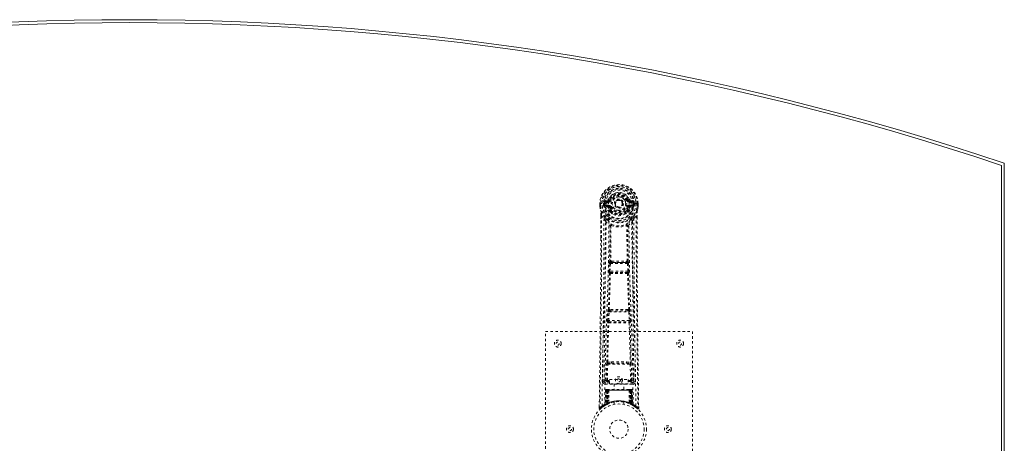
# Model space of a CAD drawing. Header units: inches. Extents: x 28.6 to 100.1, y 28.7 to 76.2.
# Tile 4 of 4: x 59.9 to 100.1, y 58.9 to 76.2. Entities that reach past the tile are written whole.
import ezdxf

# ---------------------------------------------------------------- set-up
doc = ezdxf.new("R2010")
doc.units = ezdxf.units.IN
doc.header["$MEASUREMENT"] = 0
doc.linetypes.add('SLD-Dashed', pattern=[0.075, 0.05, -0.025])
doc.linetypes.add('SLD-Solid', pattern=[0])

msp = doc.modelspace()

# ---------------------------------------------------------------- linework, layer by layer
at = {"color": 7, "linetype": 'SLD-Solid', "lineweight": 15}
for p, q in [((99.986, 70.274), (99.986, 34.694)), ((99.986, 34.694), (99.986, 70.274)), ((100.104, 70.359), (100.104, 34.609))]:
    msp.add_line(p, q, dxfattribs=at)
at = {"color": 7, "linetype": 'SLD-Dashed', "lineweight": 0}
for p, q in [((83.898, 68.859), (83.779, 68.835)), ((83.809, 68.799), (83.926, 68.819)), ((83.926, 68.819), (83.926, 68.799)), ((83.985, 68.863), (83.931, 68.886)), ((83.985, 68.863), (84.008, 68.854)), ((84.701, 68.854), (84.723, 68.863)), ((84.723, 68.863), (84.727, 68.855)), ((84.783, 68.819), (84.9, 68.799)), ((84.783, 68.819), (84.783, 68.799)), ((84.93, 68.835), (84.811, 68.859)), ((83.575, 68.718), (83.575, 68.601)), ((83.579, 68.718), (83.575, 68.718)), ((83.575, 68.601), (83.575, 68.597)), ((83.576, 68.718), (83.576, 68.601)), ((83.632, 68.717), (83.579, 68.718)), ((83.604, 68.715), (83.604, 68.601)), ((83.655, 68.717), (83.632, 68.717)), ((83.813, 68.717), (83.655, 68.717)), ((83.726, 68.644), (83.726, 68.715)), ((83.726, 68.644), (83.755, 68.645)), ((83.726, 68.644), (83.726, 68.644)), ((83.761, 68.715), (83.755, 68.715)), ((83.755, 68.715), (83.755, 68.645)), ((83.756, 68.645), (83.761, 68.626)), ((83.761, 68.636), (83.761, 68.715)), ((83.761, 68.626), (83.761, 68.636)), ((83.767, 68.6), (83.771, 68.595)), ((83.771, 68.595), (83.771, 68.594)), ((83.771, 68.595), (83.771, 68.595)), ((83.782, 68.584), (83.771, 68.595)), ((83.782, 68.584), (83.896, 68.563)), ((83.795, 68.647), (83.795, 68.617)), ((83.795, 68.647), (83.926, 68.647)), ((83.926, 68.592), (83.795, 68.617)), ((83.795, 68.617), (83.926, 68.617)), ((83.809, 68.799), (83.809, 68.769)), ((83.926, 68.799), (83.809, 68.799)), ((83.926, 68.769), (83.809, 68.769)), ((83.926, 68.769), (83.926, 68.799)), ((83.926, 68.647), (83.926, 68.617)), ((83.926, 68.592), (83.926, 68.617)), ((83.931, 68.752), (83.931, 68.755)), ((84.008, 68.562), (83.98, 68.551)), ((83.986, 68.402), (83.986, 68.42)), ((84.009, 68.426), (84.01, 68.407)), ((84.511, 68.708), (84.51, 68.692)), ((84.511, 68.716), (84.511, 68.708)), ((84.699, 68.407), (84.699, 68.426)), ((84.728, 68.551), (84.701, 68.562)), ((84.722, 68.402), (84.723, 68.42)), ((84.778, 68.755), (84.778, 68.752)), ((84.9, 68.799), (84.783, 68.799)), ((84.783, 68.769), (84.783, 68.799)), ((84.9, 68.769), (84.783, 68.769)), ((84.783, 68.647), (84.783, 68.617)), ((84.783, 68.647), (84.913, 68.647)), ((84.913, 68.617), (84.783, 68.592)), ((84.783, 68.592), (84.783, 68.617)), ((84.783, 68.617), (84.913, 68.617)), ((84.812, 68.563), (84.927, 68.584)), ((85.054, 68.717), (84.895, 68.717)), ((84.9, 68.769), (84.9, 68.799)), ((84.913, 68.617), (84.913, 68.647)), ((84.937, 68.595), (84.927, 68.584)), ((84.927, 68.584), (84.927, 68.584)), ((84.927, 68.584), (84.927, 68.584)), ((84.937, 68.595), (84.941, 68.6)), ((84.948, 68.715), (84.953, 68.715)), ((84.948, 68.636), (84.948, 68.715)), ((84.953, 68.645), (84.948, 68.626)), ((84.948, 68.626), (84.948, 68.636)), ((84.953, 68.645), (84.953, 68.715)), ((84.953, 68.645), (84.983, 68.644)), ((84.983, 68.715), (84.983, 68.644)), ((84.983, 68.715), (84.983, 68.715)), ((84.983, 68.644), (84.983, 68.644)), ((85.077, 68.717), (85.054, 68.717)), ((85.13, 68.718), (85.077, 68.717)), ((85.104, 68.601), (85.104, 68.715)), ((85.134, 68.718), (85.13, 68.718)), ((85.133, 68.601), (85.133, 68.718)), ((85.134, 68.718), (85.134, 68.601)), ((85.134, 68.597), (85.134, 68.601)), ((83.617, 68.217), (83.614, 67.292)), ((83.618, 67.292), (83.618, 68.216)), ((83.647, 68.215), (83.743, 68.1)), ((84.005, 68.356), (83.994, 68.373)), ((84.715, 68.373), (84.703, 68.356)), ((84.966, 68.1), (85.062, 68.215)), ((85.09, 68.163), (85.09, 68.216)), ((85.091, 68.217), (85.092, 68.163)), ((84.027, 67.797), (84.027, 67.797)), ((84.682, 67.797), (84.682, 67.797)), ((83.944, 65.944), (83.96, 66.261)), ((83.988, 65.942), (84.005, 66.259)), ((84.005, 66.259), (84.704, 66.259)), ((84.055, 66.358), (84.015, 66.357)), ((84.023, 66.304), (84.062, 66.304)), ((84.646, 66.304), (84.062, 66.304)), ((84.646, 66.304), (84.685, 66.304)), ((84.693, 66.357), (84.653, 66.358)), ((84.704, 66.259), (84.72, 65.942)), ((84.764, 65.944), (84.748, 66.261)), ((83.968, 65.85), (83.953, 65.854)), ((84.72, 65.942), (83.988, 65.942)), ((84.012, 65.892), (83.998, 65.897)), ((83.998, 65.897), (84.711, 65.897)), ((84.711, 65.897), (84.697, 65.892)), ((84.741, 65.85), (84.755, 65.854)), ((83.889, 63.926), (83.906, 64.279)), ((83.934, 63.924), (83.951, 64.277)), ((83.951, 64.277), (84.758, 64.277)), ((83.988, 64.373), (83.956, 64.373)), ((83.997, 64.322), (83.966, 64.321)), ((84.711, 64.322), (83.997, 64.322)), ((84.711, 64.322), (84.743, 64.321)), ((84.753, 64.373), (84.72, 64.373)), ((84.758, 64.277), (84.775, 63.924)), ((84.819, 63.926), (84.802, 64.279)), ((83.895, 63.836), (83.904, 63.833)), ((84.775, 63.924), (83.934, 63.924)), ((83.948, 63.876), (83.94, 63.879)), ((83.94, 63.879), (84.769, 63.879)), ((84.769, 63.879), (84.76, 63.876)), ((84.805, 63.833), (84.813, 63.836)), ((81.354, 63.484), (87.354, 63.484)), ((81.354, 55.484), (81.354, 63.484)), ((87.354, 63.484), (87.354, 55.484)), ((83.836, 61.481), (83.851, 62.143)), ((83.88, 61.48), (83.896, 62.141)), ((83.893, 62.227), (84.049, 62.233)), ((83.896, 62.141), (84.813, 62.141)), ((83.904, 62.182), (84.057, 62.185)), ((84.057, 62.185), (84.652, 62.185)), ((84.652, 62.185), (84.805, 62.182)), ((84.659, 62.233), (84.816, 62.227)), ((84.813, 62.141), (84.828, 61.48)), ((84.873, 61.481), (84.857, 62.143)), ((83.745, 61.714), (83.742, 61.427)), ((84.967, 61.427), (84.963, 61.714)), ((83.742, 61.424), (83.743, 61.416)), ((83.787, 61.378), (83.787, 61.318)), ((83.974, 61.378), (83.787, 61.378)), ((83.787, 61.318), (84.922, 61.318)), ((83.88, 61.435), (83.88, 61.48)), ((83.88, 61.48), (83.974, 61.48)), ((83.88, 61.435), (83.974, 61.435)), ((83.974, 61.511), (84.724, 61.511)), ((83.974, 61.331), (83.974, 61.511)), ((84.724, 61.331), (83.974, 61.331)), ((84.159, 61.331), (84.159, 61.109)), ((84.549, 61.109), (84.549, 61.331)), ((84.724, 61.511), (84.724, 61.331)), ((84.724, 61.48), (84.828, 61.48)), ((84.724, 61.435), (84.828, 61.435)), ((84.922, 61.378), (84.724, 61.378)), ((84.828, 61.435), (84.828, 61.48)), ((84.922, 61.318), (84.922, 61.378)), ((84.965, 61.416), (84.967, 61.424)), ((83.808, 61.08), (83.787, 60.475)), ((83.822, 61.08), (83.801, 60.483)), ((83.822, 61.08), (83.808, 61.08)), ((83.842, 61.084), (83.82, 60.49)), ((83.84, 61.08), (83.82, 60.493)), ((83.907, 61.08), (83.84, 61.08)), ((83.847, 61.08), (83.847, 60.523)), ((83.855, 61.08), (83.847, 61.08)), ((83.855, 61.109), (83.848, 61.109)), ((83.861, 61.109), (83.852, 61.109)), ((83.855, 61.08), (84.854, 61.08)), ((83.855, 60.527), (83.855, 61.08)), ((83.868, 61.109), (83.861, 61.109)), ((83.861, 60.53), (83.861, 61.08)), ((83.861, 61.08), (83.867, 61.08)), ((83.867, 61.08), (83.867, 60.533)), ((84.841, 61.08), (83.867, 61.08)), ((83.924, 61.109), (83.87, 61.109)), ((83.879, 61.08), (83.879, 60.538)), ((83.885, 61.08), (83.879, 61.08)), ((83.886, 61.109), (83.88, 61.109)), ((83.885, 61.08), (84.823, 61.08)), ((83.885, 60.541), (83.885, 61.08)), ((83.886, 61.109), (83.924, 61.109)), ((83.888, 60.529), (83.907, 61.08)), ((83.908, 61.08), (83.889, 60.529)), ((83.907, 61.08), (83.908, 61.08)), ((83.938, 61.08), (83.934, 60.558)), ((83.946, 61.109), (83.938, 61.109)), ((84.77, 61.08), (83.938, 61.08)), ((84.763, 61.109), (83.946, 61.109)), ((84.771, 61.109), (84.763, 61.109)), ((84.77, 61.08), (84.775, 60.558)), ((84.839, 61.109), (84.785, 61.109)), ((84.785, 61.109), (84.823, 61.109)), ((84.82, 60.529), (84.801, 61.08)), ((84.801, 61.08), (84.801, 61.08)), ((84.801, 61.08), (84.82, 60.529)), ((84.869, 61.08), (84.801, 61.08)), ((84.829, 61.109), (84.823, 61.109)), ((84.829, 61.08), (84.823, 61.08)), ((84.823, 61.08), (84.823, 60.541)), ((84.829, 60.538), (84.829, 61.08)), ((84.847, 61.109), (84.841, 61.109)), ((84.841, 60.533), (84.841, 61.08)), ((84.841, 61.08), (84.848, 61.08)), ((84.857, 61.109), (84.847, 61.109)), ((84.848, 61.08), (84.848, 60.53)), ((84.861, 61.109), (84.853, 61.109)), ((84.861, 61.08), (84.854, 61.08)), ((84.854, 61.08), (84.854, 60.527)), ((84.861, 60.523), (84.861, 61.08)), ((84.889, 60.49), (84.866, 61.084)), ((84.869, 61.08), (84.889, 60.493)), ((84.887, 61.08), (84.908, 60.483)), ((84.9, 61.08), (84.887, 61.08)), ((84.9, 61.08), (84.921, 60.475)), ((83.549, 60.41), (83.548, 60.343)), ((83.549, 60.41), (83.548, 60.343)), ((83.55, 60.406), (83.549, 60.343)), ((83.773, 60.45), (83.786, 60.458)), ((83.787, 60.475), (83.801, 60.483)), ((83.804, 60.468), (83.871, 60.503)), ((83.82, 60.493), (83.888, 60.529)), ((83.847, 60.523), (83.855, 60.527)), ((83.86, 60.497), (83.847, 60.523)), ((83.86, 60.497), (83.851, 60.493)), ((83.867, 60.501), (83.855, 60.527)), ((83.867, 60.501), (83.86, 60.497)), ((83.867, 60.533), (83.861, 60.53)), ((83.873, 60.504), (83.861, 60.53)), ((83.865, 60.5), (83.873, 60.504)), ((83.88, 60.507), (83.867, 60.533)), ((83.871, 60.503), (83.872, 60.503)), ((83.872, 60.503), (83.879, 60.507)), ((83.879, 60.538), (83.885, 60.541)), ((83.891, 60.512), (83.879, 60.538)), ((83.897, 60.515), (83.885, 60.541)), ((83.889, 60.529), (83.888, 60.529)), ((83.897, 60.515), (83.891, 60.512)), ((84.154, 60.592), (84.154, 60.495)), ((84.554, 60.495), (84.554, 60.592)), ((84.823, 60.541), (84.811, 60.515)), ((84.818, 60.512), (84.811, 60.515)), ((84.829, 60.538), (84.818, 60.512)), ((84.82, 60.529), (84.82, 60.529)), ((84.82, 60.529), (84.889, 60.493)), ((84.823, 60.541), (84.829, 60.538)), ((84.841, 60.533), (84.829, 60.507)), ((84.848, 60.53), (84.836, 60.504)), ((84.837, 60.503), (84.837, 60.503)), ((84.837, 60.503), (84.852, 60.495)), ((84.848, 60.53), (84.841, 60.533)), ((84.854, 60.527), (84.841, 60.501)), ((84.849, 60.497), (84.841, 60.501)), ((84.861, 60.523), (84.849, 60.497)), ((84.875, 60.484), (84.849, 60.497)), ((84.854, 60.527), (84.861, 60.523)), ((84.857, 60.493), (84.904, 60.468)), ((84.908, 60.483), (84.921, 60.475)), ((84.917, 60.462), (84.93, 60.455)), ((84.922, 60.458), (84.936, 60.45)), ((85.161, 60.343), (85.16, 60.41)), ((83.548, 60.343), (83.578, 60.342)), ((83.597, 60.321), (83.639, 60.355)), ((85.07, 60.355), (85.112, 60.321)), ((85.131, 60.342), (85.111, 60.32))]:
    msp.add_line(p, q, dxfattribs=at)
at = {"color": 7, "linetype": 'SLD-Dashed', "lineweight": 0, "flags": 128}
for points in [[(83.926, 68.819), (83.963, 68.834), (83.976, 68.847)], [(83.931, 68.755), (83.937, 68.831), (83.96, 68.906), (83.999, 68.974), (84.053, 69.034), (84.118, 69.083), (84.192, 69.119), (84.271, 69.141), (84.354, 69.148), (84.437, 69.141), (84.517, 69.119), (84.591, 69.083), (84.656, 69.034), (84.709, 68.974), (84.749, 68.906), (84.772, 68.831), (84.778, 68.755)], [(83.976, 68.847), (83.981, 68.855), (83.985, 68.863)], [(84.035, 68.842), (84.03, 68.844), (84.025, 68.846), (84.02, 68.848), (84.016, 68.85), (84.013, 68.851), (84.01, 68.853), (84.008, 68.853), (84.008, 68.854)], [(84.673, 68.842), (84.679, 68.844), (84.684, 68.846), (84.688, 68.848), (84.693, 68.85), (84.696, 68.851), (84.699, 68.853), (84.7, 68.853), (84.701, 68.854)], [(83.575, 68.718), (83.574, 68.717), (83.575, 68.717), (83.578, 68.717), (83.582, 68.717), (83.586, 68.716), (83.592, 68.716), (83.598, 68.716), (83.604, 68.715)], [(83.604, 68.601), (83.598, 68.601), (83.592, 68.601), (83.586, 68.601), (83.582, 68.601), (83.578, 68.601), (83.575, 68.601), (83.574, 68.601), (83.575, 68.601)], [(83.575, 68.601), (83.587, 68.504), (83.603, 68.428)], [(83.575, 68.597), (83.576, 68.597), (83.578, 68.598), (83.581, 68.598), (83.584, 68.598), (83.589, 68.599), (83.594, 68.6), (83.599, 68.601), (83.604, 68.601)], [(83.575, 68.597), (83.586, 68.507), (83.605, 68.417)], [(83.603, 68.428), (83.604, 68.422), (83.605, 68.417)], [(83.785, 68.139), (83.684, 68.263), (83.605, 68.417)], [(83.666, 60.436), (83.674, 61.483), (83.693, 62.528), (83.723, 63.57), (83.758, 64.608), (83.792, 65.642), (83.817, 66.672), (83.826, 67.697), (83.813, 68.717)], [(83.756, 68.645), (83.755, 68.645), (83.755, 68.645)], [(83.761, 68.636), (83.777, 68.644), (83.795, 68.647)], [(83.809, 68.769), (83.786, 68.774), (83.766, 68.787)], [(83.775, 60.492), (83.784, 61.537), (83.806, 62.579), (83.837, 63.619), (83.875, 64.655), (83.911, 65.686), (83.937, 66.712), (83.945, 67.735), (83.931, 68.752)], [(83.923, 68.54), (83.91, 68.557), (83.896, 68.563)], [(83.986, 68.42), (83.953, 68.473), (83.923, 68.54)], [(83.98, 68.551), (84.008, 68.488), (84.038, 68.438)], [(84.035, 68.574), (84.03, 68.572), (84.025, 68.57), (84.02, 68.568), (84.016, 68.566), (84.013, 68.565), (84.01, 68.563), (84.008, 68.563), (84.008, 68.562)], [(84.408, 68.561), (84.366, 68.552), (84.348, 68.552)], [(84.671, 68.438), (84.701, 68.488), (84.728, 68.551)], [(84.673, 68.574), (84.679, 68.572), (84.684, 68.57), (84.688, 68.568), (84.693, 68.566), (84.696, 68.565), (84.699, 68.563), (84.7, 68.563), (84.701, 68.562)], [(84.723, 68.42), (84.755, 68.473), (84.785, 68.54)], [(84.933, 60.492), (84.924, 61.537), (84.903, 62.58), (84.871, 63.619), (84.834, 64.655), (84.797, 65.686), (84.771, 66.713), (84.763, 67.735), (84.778, 68.752)], [(84.785, 68.54), (84.798, 68.557), (84.812, 68.563)], [(85.042, 60.436), (85.035, 61.483), (85.015, 62.528), (84.986, 63.57), (84.951, 64.608), (84.916, 65.642), (84.891, 66.672), (84.883, 67.697), (84.895, 68.717)], [(84.942, 68.787), (84.923, 68.774), (84.9, 68.769)], [(84.913, 68.647), (84.931, 68.644), (84.948, 68.636)], [(84.924, 68.139), (85.024, 68.263), (85.103, 68.417)], [(84.953, 68.715), (84.957, 68.715), (84.963, 68.715), (84.972, 68.715), (84.983, 68.715)], [(84.953, 68.645), (84.953, 68.645), (84.953, 68.645)], [(85.103, 68.417), (85.12, 68.497), (85.134, 68.597)], [(85.103, 68.417), (85.105, 68.422), (85.105, 68.428)], [(85.104, 68.715), (85.111, 68.716), (85.117, 68.716), (85.122, 68.716), (85.127, 68.717), (85.131, 68.717), (85.133, 68.717), (85.134, 68.717), (85.134, 68.718)], [(85.134, 68.601), (85.134, 68.601), (85.133, 68.601), (85.131, 68.601), (85.127, 68.601), (85.122, 68.601), (85.117, 68.601), (85.111, 68.601), (85.104, 68.601)], [(85.134, 68.597), (85.133, 68.597), (85.131, 68.598), (85.128, 68.598), (85.124, 68.598), (85.12, 68.599), (85.115, 68.6), (85.11, 68.601), (85.104, 68.601)], [(85.134, 68.601), (85.121, 68.504), (85.105, 68.428)], [(83.647, 68.215), (83.645, 66.749), (83.636, 65.277), (83.622, 63.83), (83.619, 63.609), (83.616, 63.379), (83.614, 63.176), (83.611, 62.977), (83.609, 62.762), (83.607, 62.612), (83.605, 62.455), (83.603, 62.299), (83.601, 62.181), (83.599, 62.041), (83.597, 61.879), (83.593, 61.547), (83.59, 61.342), (83.587, 61.088), (83.584, 60.826), (83.581, 60.578), (83.578, 60.342)], [(83.617, 68.217), (83.617, 68.216), (83.618, 68.216), (83.62, 68.216), (83.624, 68.215), (83.629, 68.215), (83.635, 68.215), (83.641, 68.215), (83.647, 68.215)], [(83.743, 68.1), (83.742, 67.579), (83.741, 67.046), (83.738, 66.501), (83.735, 65.986), (83.73, 65.456), (83.725, 64.904), (83.72, 64.415), (83.717, 64.158), (83.713, 63.885), (83.71, 63.597), (83.706, 63.292), (83.703, 63.017), (83.699, 62.776), (83.697, 62.585), (83.694, 62.371), (83.691, 62.129), (83.688, 61.904), (83.685, 61.711), (83.683, 61.552), (83.682, 61.424)], [(83.88, 68.051), (83.889, 68.042), (83.895, 68.035)], [(84.005, 68.356), (84.08, 68.298), (84.137, 68.268)], [(84.572, 68.268), (84.629, 68.298), (84.703, 68.356)], [(84.814, 68.035), (84.819, 68.042), (84.828, 68.051)], [(85.027, 61.424), (85.025, 61.56), (85.023, 61.732), (85.02, 61.941), (85.017, 62.186), (85.014, 62.435), (85.011, 62.655), (85.009, 62.808), (85.007, 62.946), (85.005, 63.068), (85.003, 63.223), (85.001, 63.386), (84.999, 63.542), (84.989, 64.356), (84.981, 65.174), (84.973, 66.147), (84.967, 67.136), (84.966, 68.1)], [(85.062, 68.215), (85.068, 68.215), (85.074, 68.215), (85.08, 68.215), (85.085, 68.215), (85.089, 68.216), (85.091, 68.216), (85.092, 68.216), (85.091, 68.217)], [(85.062, 68.215), (85.063, 66.751), (85.072, 65.278), (85.087, 63.83), (85.09, 63.583), (85.093, 63.325), (85.095, 63.11), (85.098, 62.88), (85.101, 62.63), (85.105, 62.359), (85.108, 62.141), (85.111, 61.879), (85.115, 61.555), (85.118, 61.344), (85.121, 61.086), (85.125, 60.824), (85.128, 60.576), (85.131, 60.342)], [(85.092, 68.163), (85.1, 65.593), (85.127, 62.968), (85.161, 60.343)], [(83.802, 67.987), (83.888, 67.886), (83.989, 67.798)], [(83.979, 66.351), (83.99, 67.071), (83.991, 67.79)], [(84.037, 67.808), (84.032, 67.817), (84.025, 67.823), (84.017, 67.827), (84.009, 67.827), (84.001, 67.823), (83.995, 67.817), (83.991, 67.808), (83.989, 67.798)], [(84.027, 67.797), (84.026, 67.078), (84.015, 66.357)], [(84.72, 67.798), (84.718, 67.808), (84.713, 67.817), (84.707, 67.823), (84.7, 67.827), (84.692, 67.827), (84.684, 67.823), (84.677, 67.817), (84.672, 67.808)], [(84.693, 66.357), (84.683, 67.078), (84.682, 67.797)], [(84.729, 66.351), (84.719, 67.071), (84.718, 67.79)], [(84.72, 67.798), (84.82, 67.886), (84.907, 67.987)], [(83.614, 67.292), (83.609, 65.593), (83.581, 62.968), (83.549, 60.41)], [(83.96, 66.261), (83.966, 66.261), (83.976, 66.261), (83.99, 66.26), (84.005, 66.259)], [(84.023, 66.304), (84.022, 66.303), (84.02, 66.302), (84.018, 66.299), (84.012, 66.289), (84.008, 66.275), (84.005, 66.259)], [(84.055, 66.358), (84.354, 66.359), (84.653, 66.358)], [(84.062, 66.304), (84.354, 66.305), (84.646, 66.304)], [(84.704, 66.259), (84.719, 66.26), (84.733, 66.261), (84.743, 66.261), (84.748, 66.261)], [(83.921, 64.368), (83.946, 65.11), (83.968, 65.85)], [(83.944, 65.944), (83.949, 65.944), (83.959, 65.943), (83.974, 65.943), (83.988, 65.942)], [(83.956, 64.373), (83.981, 65.115), (84.003, 65.855)], [(83.998, 65.897), (83.993, 65.901), (83.989, 65.91), (83.988, 65.917), (83.988, 65.925), (83.988, 65.933), (83.988, 65.942)], [(84.705, 65.855), (84.728, 65.115), (84.753, 64.373)], [(84.72, 65.942), (84.721, 65.933), (84.721, 65.925), (84.72, 65.917), (84.719, 65.91), (84.716, 65.901), (84.711, 65.897)], [(84.72, 65.942), (84.735, 65.943), (84.749, 65.943), (84.759, 65.944), (84.764, 65.944)], [(84.787, 64.368), (84.763, 65.11), (84.741, 65.85)], [(83.906, 64.279), (83.909, 64.311), (83.909, 64.313)], [(83.906, 64.279), (83.911, 64.279), (83.921, 64.278), (83.935, 64.278), (83.951, 64.277)], [(84.758, 64.277), (84.773, 64.278), (84.787, 64.278), (84.798, 64.279), (84.802, 64.279)], [(84.802, 64.279), (84.8, 64.311), (84.8, 64.313)], [(83.86, 62.225), (83.879, 63.03), (83.904, 63.833)], [(83.889, 63.926), (83.894, 63.926), (83.904, 63.926), (83.918, 63.925), (83.934, 63.924)], [(83.893, 62.227), (83.913, 63.033), (83.938, 63.837)], [(84.771, 63.837), (84.796, 63.033), (84.816, 62.227)], [(84.775, 63.924), (84.79, 63.925), (84.804, 63.926), (84.815, 63.926), (84.819, 63.926)], [(84.849, 62.225), (84.829, 63.03), (84.805, 63.833)], [(83.851, 62.143), (83.856, 62.143), (83.866, 62.142), (83.88, 62.142), (83.896, 62.141)], [(84.049, 62.233), (84.354, 62.233), (84.659, 62.233)], [(84.057, 62.185), (84.354, 62.185), (84.652, 62.185)], [(84.813, 62.141), (84.828, 62.142), (84.842, 62.142), (84.853, 62.143), (84.857, 62.143)], [(83.836, 61.481), (83.766, 61.453), (83.742, 61.424)], [(83.787, 61.378), (83.811, 61.407), (83.88, 61.435)], [(83.836, 61.481), (83.84, 61.481), (83.85, 61.481), (83.864, 61.481), (83.88, 61.48)], [(84.828, 61.48), (84.844, 61.481), (84.858, 61.481), (84.868, 61.481), (84.873, 61.481)], [(84.828, 61.435), (84.898, 61.407), (84.922, 61.378)], [(84.967, 61.424), (84.942, 61.453), (84.873, 61.481)], [(83.808, 61.08), (83.811, 61.08), (83.82, 61.08), (83.832, 61.08), (83.847, 61.08)], [(83.861, 61.08), (83.846, 61.08), (83.834, 61.08), (83.825, 61.08), (83.822, 61.08)], [(83.84, 61.08), (83.84, 61.08), (83.842, 61.08), (83.846, 61.08), (83.851, 61.08), (83.857, 61.08), (83.864, 61.08), (83.871, 61.08), (83.879, 61.08)], [(83.938, 61.08), (83.927, 61.08), (83.918, 61.08), (83.911, 61.08), (83.908, 61.08)], [(84.801, 61.08), (84.797, 61.08), (84.791, 61.08), (84.781, 61.08), (84.77, 61.08)], [(84.829, 61.08), (84.837, 61.08), (84.845, 61.08), (84.852, 61.08), (84.858, 61.08), (84.863, 61.08), (84.866, 61.08), (84.868, 61.08), (84.869, 61.08)], [(84.839, 61.109), (84.839, 61.109), (84.837, 61.109)], [(84.887, 61.08), (84.883, 61.08), (84.875, 61.08), (84.862, 61.08), (84.848, 61.08)], [(84.861, 61.08), (84.876, 61.08), (84.889, 61.08), (84.897, 61.08), (84.9, 61.08)], [(84.869, 61.08), (84.868, 61.087), (84.867, 61.089)], [(83.715, 60.412), (83.763, 60.444), (83.808, 60.47)], [(84.89, 60.486), (84.889, 60.492), (84.889, 60.494)], [(84.905, 60.467), (84.945, 60.444), (84.994, 60.412)], [(84.928, 60.457), (84.921, 60.468), (84.917, 60.482)], [(83.551, 60.343), (83.553, 60.335), (83.556, 60.328), (83.561, 60.321), (83.567, 60.316), (83.575, 60.313), (83.582, 60.313), (83.589, 60.315), (83.596, 60.319)], [(83.598, 60.32), (83.63, 60.348), (83.639, 60.355)], [(85.112, 60.323), (85.12, 60.319), (85.128, 60.316), (85.136, 60.316), (85.144, 60.317), (85.151, 60.321), (85.156, 60.326), (85.159, 60.333), (85.16, 60.34)], [(85.161, 60.343), (85.16, 60.343), (85.159, 60.343), (85.152, 60.342), (85.142, 60.343), (85.137, 60.343), (85.131, 60.342)]]:
    msp.add_lwpolyline(points, dxfattribs=at)
at = {"color": 7, "linetype": 'SLD-Dashed', "lineweight": 0}
for centre, radius in [((84.354, 68.708), 0.7), ((84.354, 68.708), 0.69), ((84.354, 68.708), 0.623), ((84.354, 68.708), 0.32), ((84.354, 68.708), 0.275), ((84.354, 68.708), 0.187), ((84.354, 68.708), 0.156), ((84.354, 68.708), 0.142), ((84.354, 68.708), 0.139), ((84.354, 68.708), 0.138), ((81.854, 62.984), 0.141), ((81.854, 62.984), 0.0625), ((86.854, 62.984), 0.141), ((86.854, 62.984), 0.0625), ((84.354, 61.484), 0.141), ((84.354, 61.484), 0.0625), ((84.354, 59.484), 1.125), ((84.354, 59.484), 1.03), ((82.354, 59.484), 0.14), ((84.354, 59.484), 0.376), ((86.354, 59.484), 0.141), ((82.354, 59.484), 0.0625), ((86.354, 59.484), 0.0625)]:
    msp.add_circle(centre, radius, dxfattribs=at)
at = {"color": 7, "linetype": 'SLD-Solid', "lineweight": 15}
for radius, start, end in [(111.709, 71.33535, 108.66465), (111.591, 71.37887, 108.62113), (111.591, 71.37887, 108.62113)]:
    msp.add_arc((64.354, -35.475), radius, start, end, dxfattribs=at)
at = {"color": 7, "linetype": 'SLD-Dashed', "lineweight": 0}
for centre, radius, start, end in [((84.354, 68.708), 0.78, 0, 179.3038), ((84.354, 68.708), 0.78, 0.7166, 179.2834), ((84.354, 68.708), 0.75, 0.5685, 179.4315), ((84.354, 68.708), 0.629, 0.6528, 179.3472), ((84.354, 68.708), 0.599, 0.6527, 179.3473), ((84.354, 68.723), 0.541, 359.35, 180.65), ((83.97, 68.759), 0.206, 158.3424, 172.3386), ((83.808, 68.829), 0.0299, 167.891, 271.9549), ((83.926, 68.85), 0.0301, 162.3503, 268.5759), ((83.889, 68.903), 0.0454, 281.2519, 337.5711), ((83.926, 68.888), 0.089, 270, 337.226), ((83.926, 68.888), 0.119, 270.0004, 337.2252), ((84.354, 68.708), 0.459, 22.774, 157.226), ((84.354, 68.708), 0.4, 22.774, 157.226), ((84.354, 68.708), 0.376, 22.774, 157.226), ((84.354, 68.708), 0.346, 22.774, 157.226), ((84.354, 68.708), 0.275, 82.5717, 262.5718), ((84.354, 68.708), 0.275, 262.5717, 82.5718), ((84.783, 68.888), 0.119, 202.7736, 270.0003), ((84.783, 68.888), 0.089, 202.774, 270), ((85.321, 67.514), 1.475, 111.6209, 113.9256), ((84.789, 68.891), 0.0715, 209.6357, 265.2026), ((84.82, 68.903), 0.0454, 202.4812, 258.6939), ((84.782, 68.85), 0.0301, 271.4246, 17.6492), ((84.901, 68.829), 0.0299, 268.048, 12.1062), ((84.738, 68.759), 0.206, 7.6624, 21.654), ((83.604, 68.601), 0.03, 180.0028, 185.051), ((84.354, 68.708), 0.787, 188.0937, 351.9063), ((82.43, 68.246), 1.187, 358.5717, 8.7901), ((84.354, 68.708), 0.758, 188.0936, 351.9064), ((80.131, 67.599), 3.569, 9.9436, 13.252), ((83.753, 69.763), 1.048, 268.5368, 270.1566), ((84.354, 68.708), 0.632, 185.8273, 354.1727), ((84.354, 68.708), 0.602, 186.0327, 353.9673), ((84.354, 68.708), 0.593, 172.3909, 179.3289), ((83.847, 68.633), 0.0863, 184.5671, 202.6926), ((83.795, 68.586), 0.0306, 89.0696, 154.5747), ((84.224, 68.804), 0.499, 204.8893, 243.9928), ((84.162, 68.805), 0.441, 210.2262, 246.4278), ((83.932, 68.53), 0.221, 90.3109, 122.5172), ((83.926, 68.562), 0.0299, 91.0938, 178.7824), ((83.954, 68.535), 0.031, 31.568, 169.9056), ((83.926, 68.528), 0.119, 22.7748, 89.9996), ((83.926, 68.528), 0.089, 22.774, 90), ((83.92, 68.527), 0.0649, 21.3145, 85.0814), ((84.016, 68.417), 0.0305, 44.5484, 174.2858), ((84.008, 68.38), 0.0459, 88.3065, 118.8653), ((84.354, 68.708), 0.376, 202.774, 337.226), ((84.036, 68.404), 0.0347, 87.2667, 140.6044), ((84.354, 68.72), 0.453, 220.451, 319.549), ((84.354, 68.708), 0.346, 202.774, 337.226), ((84.354, 68.701), 0.411, 219.7062, 320.2938), ((84.692, 68.417), 0.0305, 5.7163, 135.4495), ((84.672, 68.404), 0.0347, 39.392, 92.7368), ((84.783, 68.528), 0.119, 89.9997, 157.2264), ((84.701, 68.38), 0.0459, 61.1282, 91.7), ((84.783, 68.528), 0.089, 90, 157.226), ((84.49, 68.799), 0.492, 295.7074, 335.4806), ((84.546, 68.806), 0.441, 293.5932, 329.7443), ((84.789, 68.527), 0.0649, 94.9221, 158.682), ((84.755, 68.535), 0.031, 10.1764, 148.35), ((84.772, 68.52), 0.233, 58.0391, 88.5928), ((84.782, 68.562), 0.0299, 1.1716, 88.9545), ((84.914, 68.586), 0.0306, 25.4253, 90.9304), ((84.833, 68.64), 0.116, 339.62, 353.1203), ((84.354, 68.708), 0.593, 0.6711, 7.6091), ((88.577, 67.599), 3.568, 166.7477, 170.0566), ((86.279, 68.246), 1.187, 171.2124, 181.427), ((84.076, 67.781), 0.461, 129.1754, 136.3358), ((79.037, 65.562), 5.346, 26.9666, 28.3346), ((85.336, 69.717), 2.213, 225.5083, 228.8677), ((83.863, 67.984), 0.0608, 58.0036, 177.4266), ((84.626, 68.547), 0.893, 214.989, 231.1477), ((84.008, 68.361), 0.046, 88.2941, 118.8051), ((84.031, 68.398), 0.0449, 175.0841, 213.9424), ((84.045, 68.352), 0.0396, 127.1203, 174.8296), ((84.043, 68.408), 0.033, 181.8847, 228.3795), ((84.354, 68.748), 0.494, 227.4886, 312.5114), ((84.354, 68.688), 0.473, 242.6142, 297.3858), ((84.082, 68.547), 0.893, 308.8526, 325.0106), ((84.666, 68.408), 0.033, 311.6201, 358.1204), ((84.664, 68.352), 0.0396, 5.1712, 52.8809), ((84.7, 68.361), 0.046, 61.199, 91.7032), ((84.678, 68.398), 0.0448, 326.2249, 4.9363), ((84.846, 67.984), 0.0608, 2.5692, 122.004), ((83.373, 69.717), 2.213, 311.1323, 314.4917), ((89.701, 65.547), 5.379, 151.6697, 153.0291), ((84.633, 67.782), 0.46, 43.6604, 50.8281), ((-415.739, 69.305), 499.542, 359.09607, 359.8488), ((84.049, 67.794), 0.0608, 73.7735, 175.9566), ((83.978, 67.791), 0.0133, 356.7821, 33.9505), ((84.023, 67.727), 0.0708, 87.2819, 117.2837), ((84.04, 67.796), 0.0128, 102.3341, 173.3713), ((84.109, 67.792), 0.0738, 124.9763, 166.762), ((84.354, 68.721), 0.966, 250.8189, 289.1817), ((84.354, 68.646), 0.844, 250.0605, 289.9395), ((84.659, 67.794), 0.0608, 4.0452, 106.2255), ((84.6, 67.792), 0.0738, 13.238, 55.0237), ((84.669, 67.796), 0.0128, 6.6349, 77.6731), ((84.685, 67.727), 0.0709, 62.718, 92.7127), ((84.731, 67.791), 0.0133, 146.0832, 183.2971), ((584.413, 69.305), 499.508, 180.15118, 180.90396), ((84.141, 66.27), 0.181, 153.537, 182.7742), ((84.009, 66.284), 0.0735, 85.5135, 114.1475), ((84.025, 66.349), 0.0457, 178.2741, 268.1434), ((84.118, 66.346), 0.104, 173.8591, 204.0311), ((84.155, 66.344), 0.101, 172.2366, 203.4718), ((84.554, 66.344), 0.101, 336.5263, 7.7653), ((84.59, 66.346), 0.104, 335.9691, 6.1383), ((84.684, 66.349), 0.0457, 271.8543, 1.7281), ((84.646, 66.261), 0.0575, 357.8256, 47.5881), ((84.699, 66.284), 0.073, 65.7467, 94.5961), ((84.567, 66.27), 0.181, 357.2181, 26.4661), ((84.105, 65.915), 0.163, 169.7773, 201.8738), ((83.998, 65.852), 0.0451, 90.8607, 176.7725), ((84.013, 65.847), 0.0451, 90.8959, 176.6078), ((83.997, 65.781), 0.0749, 85.0947, 112.9484), ((84.06, 65.861), 0.0574, 147.5, 185.9283), ((84.354, 103.228), 37.374, 269.4617, 270.5381), ((84.354, 98.481), 32.591, 269.398, 270.602), ((84.696, 65.847), 0.0451, 3.392, 89.1043), ((84.648, 65.861), 0.0578, 354.2221, 32.3496), ((84.712, 65.781), 0.075, 67.073, 94.8915), ((84.71, 65.852), 0.0451, 3.2266, 89.1402), ((84.604, 65.915), 0.163, 338.1252, 10.2208), ((84.045, 64.312), 0.136, 155.3383, 179.2463), ((83.948, 64.289), 0.0843, 84.8724, 108.7973), ((83.966, 64.367), 0.0448, 177.939, 222.9046), ((83.965, 64.364), 0.0424, 220.4414, 270.422), ((84.019, 64.279), 0.068, 141.1053, 181.6304), ((84.042, 64.363), 0.087, 173.4644, 208.3377), ((84.069, 64.361), 0.0814, 171.245, 208.6916), ((84.354, 31.589), 32.786, 89.3606, 90.6394), ((84.354, 30.959), 33.365, 89.3872, 90.6128), ((84.64, 64.361), 0.0814, 331.3099, 8.754), ((84.666, 64.363), 0.0867, 331.6261, 6.5701), ((84.742, 64.367), 0.0456, 271.2554, 1.8222), ((84.69, 64.279), 0.068, 358.3628, 38.9061), ((84.76, 64.289), 0.0837, 71.1233, 95.2082), ((84.664, 64.312), 0.136, 0.7166, 24.7135), ((84.096, 63.896), 0.209, 171.5826, 196.4959), ((83.94, 63.834), 0.0451, 90.5949, 177.0779), ((83.949, 63.831), 0.0451, 90.6215, 177.0107), ((83.93, 63.746), 0.0908, 85.144, 107.0292), ((83.988, 63.909), 0.0563, 164.2679, 211.7594), ((83.992, 63.843), 0.0546, 143.5187, 186.9859), ((84.354, 100.477), 36.643, 269.3488, 270.6511), ((84.354, 96.688), 32.815, 269.2909, 270.7091), ((84.76, 63.831), 0.0451, 2.9874, 89.3788), ((84.716, 63.843), 0.055, 353.162, 36.3302), ((84.721, 63.909), 0.0564, 328.2461, 15.7296), ((84.768, 63.834), 0.0451, 2.9221, 89.4036), ((84.778, 63.746), 0.091, 73.0017, 94.8389), ((84.613, 63.896), 0.209, 343.5087, 8.4115), ((84.253, 62.142), 0.401, 168.1488, 179.9218), ((83.885, 62.088), 0.139, 86.8587, 100.6175), ((83.905, 62.228), 0.0456, 184.1755, 268.2446), ((84.003, 62.23), 0.111, 181.7808, 205.6622), ((84.001, 62.142), 0.105, 157.527, 180.3693), ((84.138, 62.221), 0.0888, 172.3641, 204.3966), ((84.571, 62.221), 0.0888, 335.6019, 7.6374), ((84.706, 62.23), 0.109, 334.2108, 358.3434), ((84.803, 62.228), 0.0456, 271.7538, 355.8261), ((84.708, 62.142), 0.105, 359.6307, 22.473), ((84.823, 62.086), 0.141, 79.4671, 93.0563), ((84.456, 62.142), 0.401, 0.074, 11.8406), ((83.717, 63.02), 1.596, 268.7145, 270.8687), ((83.787, 61.423), 0.105, 179.2634, 269.9944), ((83.785, 61.421), 0.0423, 186.5679, 271.9623), ((83.881, 61.481), 0.0451, 179.0356, 269.5698), ((84.828, 61.481), 0.0451, 270.4304, 0.9003), ((84.922, 61.423), 0.105, 270.0046, 0.7376), ((84.923, 61.421), 0.0423, 268.0372, 353.431), ((84.991, 63.021), 1.597, 269.1325, 271.2849), ((83.838, 61.079), 0.03, 90.004, 178.0044), ((83.869, 61.036), 0.0742, 106.7388, 144.0526), ((83.852, 61.079), 0.03, 90.0303, 178.0297), ((83.866, 60.944), 0.163, 91.7049, 100.6254), ((83.87, 61.079), 0.03, 90.0624, 178.0672), ((83.875, 61.074), 0.0356, 82.0676, 170.2948), ((84.266, 61.087), 0.412, 176.9614, 180.9909), ((84.446, 61.086), 0.585, 177.963, 180.6081), ((84.294, 61.087), 0.427, 177.0654, 180.9519), ((84.323, 61.087), 0.444, 177.1775, 180.9141), ((84.33, 61.087), 0.445, 177.1789, 180.908), ((83.937, 61.079), 0.0299, 90.1862, 178.2045), ((83.938, 61.079), 0.0299, 90.1875, 178.2032), ((83.975, 61.086), 0.0369, 141.8605, 189.6612), ((84.735, 61.087), 0.0354, 349.2794, 39.1946), ((84.771, 61.079), 0.0299, 1.7955, 89.8138), ((84.771, 61.079), 0.0299, 1.7955, 89.8138), ((84.375, 61.087), 0.448, 359.094, 2.8005), ((84.385, 61.087), 0.444, 359.0859, 2.8225), ((84.839, 61.079), 0.03, 1.9319, 89.9386), ((84.415, 61.087), 0.426, 359.042, 2.9407), ((84.265, 61.086), 0.583, 359.3862, 2.0427), ((84.842, 60.941), 0.166, 79.5974, 88.3422), ((84.442, 61.087), 0.412, 359.0091, 3.0386), ((84.857, 61.079), 0.03, 1.969, 89.971), ((84.839, 61.036), 0.0742, 35.9474, 73.2612), ((84.87, 61.079), 0.03, 1.9956, 89.996), ((84.354, 59.442), 1.209, 124.6703, 131.8392), ((84.354, 59.484), 1.158, 47.8705, 132.1289), ((84.35, 59.49), 1.12, 124.6289, 132.0869), ((84.342, 59.245), 1.37, 114.4312, 119.5489), ((83.696, 60.436), 0.03, 180.169, 304.0682), ((84.354, 59.484), 1.128, 119.5118, 124.6476), ((83.757, 60.476), 0.03, 301.0459, 358.0156), ((84.354, 59.452), 1.19, 60.8884, 119.1116), ((83.816, 60.504), 0.0429, 196.9735, 245.8372), ((83.771, 60.484), 0.0299, 300.2757, 358.0928), ((84.34, 59.508), 1.1, 118.6343, 120.2645), ((84.336, 59.86), 0.824, 126.3721, 131.7315), ((84.354, 59.484), 1.128, 60.489, 119.511), ((84.33, 59.871), 0.809, 125.49, 130.8695), ((83.804, 60.626), 0.138, 269.4175, 293.4589), ((84.353, 59.486), 1.125, 114.259, 119.2008), ((83.792, 60.492), 0.0273, 297.6534, 2.3012), ((83.79, 60.494), 0.0299, 299.2291, 358.1955), ((84.334, 59.872), 0.806, 124.3188, 129.6134), ((84.354, 59.485), 1.155, 64.3785, 115.6215), ((84.354, 59.485), 1.155, 65.0796, 114.9204), ((83.858, 60.53), 0.0297, 295.4787, 358.522), ((83.859, 60.53), 0.0297, 295.4305, 358.5224), ((84.354, 59.485), 1.155, 66.0603, 113.9397), ((84.31, 59.933), 0.73, 121.0027, 125.2148), ((84.354, 59.521), 1.12, 67.9469, 112.0532), ((83.904, 60.541), 0.0345, 344.8469, 31.0221), ((84.804, 60.541), 0.0346, 148.9835, 195.1426), ((84.399, 59.933), 0.73, 54.7856, 58.9969), ((84.355, 59.486), 1.126, 60.8006, 65.7395), ((84.849, 60.53), 0.0297, 181.4792, 244.5673), ((84.85, 60.53), 0.0297, 181.4755, 244.5233), ((84.375, 59.872), 0.807, 50.3873, 55.6794), ((84.355, 59.485), 1.126, 59.7356, 64.7292), ((84.377, 59.869), 0.812, 49.1403, 54.5001), ((84.344, 59.462), 1.154, 59.9613, 64.033), ((84.373, 59.86), 0.824, 48.2692, 53.6272), ((84.919, 60.494), 0.0299, 181.8045, 240.7709), ((84.919, 60.494), 0.03, 196.8917, 241.2703), ((84.938, 60.484), 0.03, 181.9134, 239.718), ((84.892, 60.504), 0.0429, 294.1634, 343.0259), ((84.971, 60.512), 0.0714, 211.6419, 238.9245), ((84.354, 59.484), 1.128, 55.3523, 60.4883), ((84.951, 60.476), 0.03, 181.9882, 238.9503), ((84.362, 59.497), 1.112, 58.9518, 59.8464), ((84.367, 59.245), 1.37, 60.4512, 65.569), ((85.012, 60.436), 0.03, 235.9366, 359.8262), ((84.357, 59.487), 1.123, 47.907, 55.3631), ((84.352, 59.439), 1.213, 48.1749, 55.3206), ((83.578, 60.342), 0.03, 179.2804, 312.1369), ((83.648, 60.386), 0.0831, 211.8467, 232.6116), ((85.131, 60.342), 0.03, 227.8635, 0.7202)]:
    msp.add_arc(centre, radius, start, end, dxfattribs=at)

doc.saveas('drawing.dxf')
